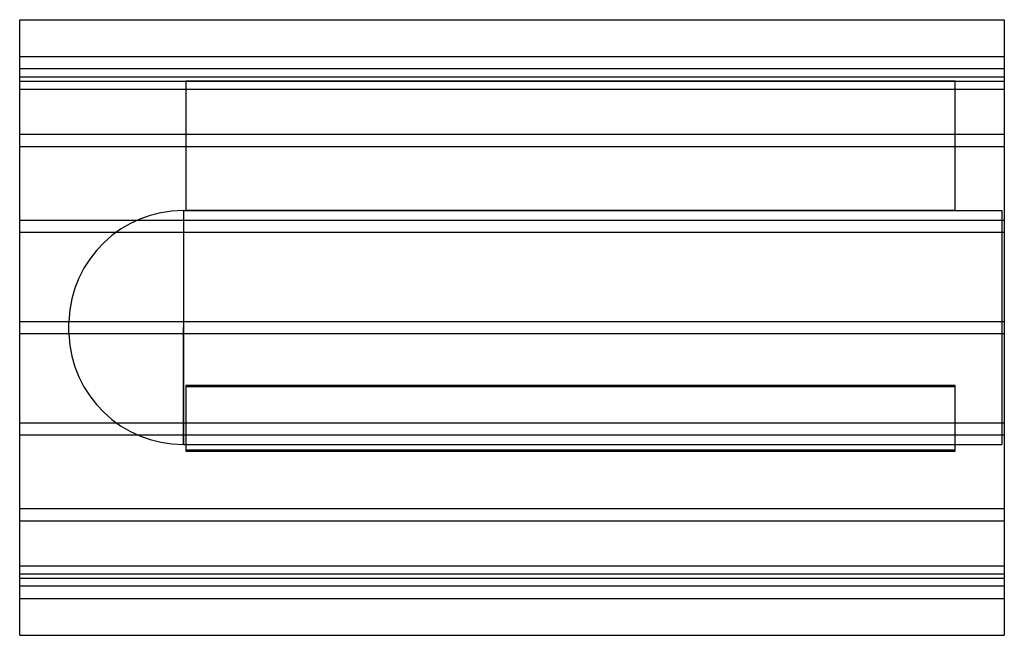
# Model space of a CAD drawing. Header units: millimetres. Extents: x -800 to 800, y -500 to 500.
import ezdxf

# ---------------------------------------------------------------- set-up
doc = ezdxf.new("R2010")
doc.units = ezdxf.units.MM
doc.layers.add('HIDDEN', color=7, linetype='Continuous')
doc.layers.add('THICK', color=7, linetype='Continuous')

msp = doc.modelspace()

# ---------------------------------------------------------------- linework, layer by layer
at = {"layer": 'HIDDEN'}
for p, q in [((-800, 440), (800, 440)), ((800, 420), (-800, 420)), ((-800, 407.3), (800, 407.3)), ((-800, 407.3), (800, 407.3)), ((-800, 400), (-530, 400)), ((-530, 400), (-530, 400)), ((720, 400), (720, 400)), ((720, 400), (800, 400)), ((-800, 387.3), (800, 387.3)), ((-800, 387.3), (800, 387.3)), ((720, 400), (-530, 400)), ((-530, 400), (-530, 190)), ((-530, 400), (720, 400)), ((720, 190), (720, 400)), ((-800, 314.1), (800, 314.1)), ((-800, 314.1), (800, 314.1)), ((-800, 294.1), (800, 294.1)), ((-800, 294.1), (800, 294.1)), ((-533.9, 190), (-533.9, 0)), ((-533.9, 190), (-530, 190)), ((-530, 190), (720, 190)), ((720, 190), (-530, 190)), ((720, 190), (796, 190)), ((796, 190), (796, 0)), ((-800, 174.6), (800, 174.6)), ((-800, 174.6), (800, 174.6)), ((-800, 154.6), (800, 154.6)), ((-800, 154.6), (800, 154.6)), ((-800, 10), (800, 10)), ((-800, 10), (800, 10)), ((-720, 0), (-720, 9.9)), ((-533.9, 0), (-533.9, -190)), ((796, 0), (796, -190)), ((-800, -10), (800, -10)), ((-800, -10), (800, -10)), ((-720, -9.9), (-720, 0)), ((-533.9, -190), (-533.9, 0)), ((720, -94.1), (-530, -94.1)), ((-530, -94.1), (720, -94.1)), ((-530, -94.1), (-530, -199.1)), ((-530, -95.9), (720, -95.9)), ((720, -95.9), (-530, -95.9)), ((720, -199.1), (720, -94.1)), ((-800, -154.6), (800, -154.6)), ((-800, -154.6), (800, -154.6)), ((-800, -174.6), (800, -174.6)), ((-800, -174.6), (800, -174.6)), ((-533.9, -190), (796, -190)), ((-530, -199.1), (720, -199.1)), ((-530, -199.1), (-530, -200.9)), ((720, -199.1), (-530, -199.1)), ((720, -200.9), (-530, -200.9)), ((-530, -200.9), (720, -200.9)), ((720, -200.9), (720, -199.1)), ((-800, -294.1), (800, -294.1)), ((-800, -294.1), (800, -294.1)), ((-800, -314.1), (800, -314.1)), ((-800, -314.1), (800, -314.1)), ((-800, -387.3), (800, -387.3)), ((-800, -387.3), (800, -387.3)), ((-800, -400), (800, -400)), ((-800, -407.3), (800, -407.3)), ((-800, -407.3), (800, -407.3)), ((800, -420), (-800, -420)), ((-800, -440), (800, -440))]:
    msp.add_line(p, q, dxfattribs=at)
for centre, start, end in [((-533.9, 3.8), 90, 178.1222), ((-533.9, -3.8), 181.8778, 270)]:
    msp.add_arc(centre, 186.2, start, end, dxfattribs=at)
at = {"layer": 'THICK'}
for p, q in [((-800, 0), (-800, 500)), ((-800, 500), (800, 500)), ((800, 500), (800, 0)), ((800, 0), (800, -500)), ((-800, -500), (-800, 0)), ((-800, -500), (800, -500))]:
    msp.add_line(p, q, dxfattribs=at)

doc.saveas('drawing.dxf')
